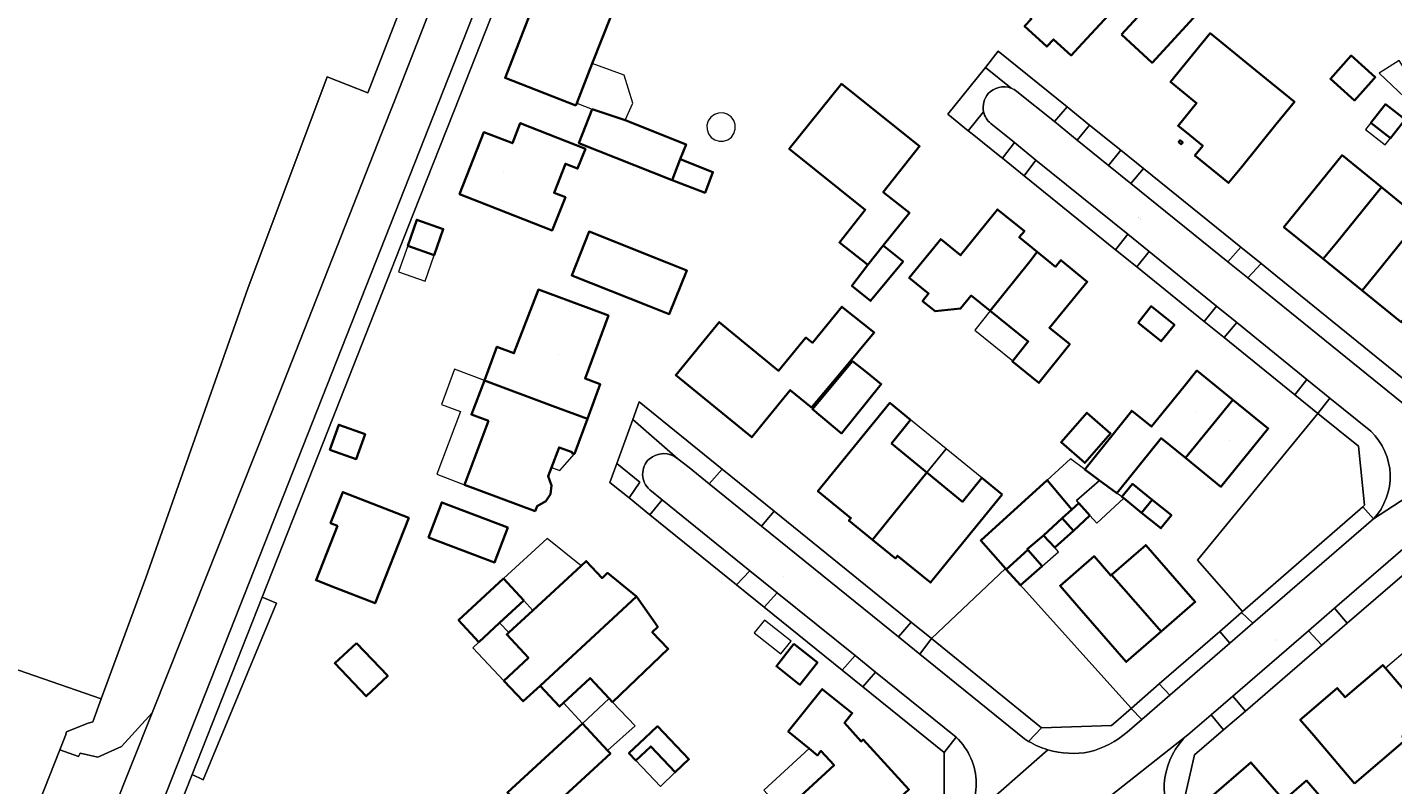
# Model space of a CAD drawing. Header units: metres. Extents: x 200176 to 205485, y 394066 to 399855.
# Tile 130 of 230: x 203375 to 203538, y 397107 to 397198. Entities that reach past the tile are written whole.
import ezdxf
from ezdxf.enums import TextEntityAlignment as Align

# ---------------------------------------------------------------- set-up
doc = ezdxf.new("R2010")
doc.units = ezdxf.units.M
for name, color, linetype, lineweight in [('B-WE-GR-BEPLANTING_CULTUUR_BODEMBEDEKKER-GV', 90, 'Continuous', 18), ('B-WE-GR-GRAS-GV', 60, 'Continuous', 13), ('B-WE-IE-TERREINAFSCHEIDING_KUNSTMATIG_HEKWERK-G', 20, 'IE-TERREINAFSCHEIDING-KUNSTMATIG', 18), ('B-WE-OG-BEBOUWING-GV', 7, 'Continuous', 35), ('B-WE-OG-BEBOUWING-T18', 10, 'Continuous', 18), ('B-WE-OG-BEBOUWING_LUIFEL-GV', 7, 'Continuous', 18), ('B-WE-OG-TERREIN_CULTUURSCHEIDING-GV', 7, 'Continuous', 18), ('B-WE-OG-TERREIN_ERF-GV', 7, 'Continuous', 18), ('B-WE-OG-TOPOGRAFIE-T18', 10, 'Continuous', 18), ('B-WE-OG-WEG-GV', 7, 'Continuous', 18), ('B-WE-RI-HWA_GOOT_LIJNGOOT-G', 150, 'Continuous', 18), ('B-WE-VH-GOOT-G', 170, 'Continuous', 18), ('B-WE-VH-VERHARDING_ASFALT-GV', 252, 'Continuous', 18), ('B-WE-VH-VERHARDING_BEDRIJFSVLOERPLAAT-GV', 252, 'Continuous', 18), ('B-WE-VH-VERHARDING_BETONSTRAATSTEEN-GV', 252, 'Continuous', 18), ('B-WE-VH-VERHARDING_STRAATBAKSTEEN-GV', 252, 'Continuous', 18), ('B-WE-VH-VERHARDING_TEGEL-GV', 252, 'Continuous', 18)]:
    doc.layers.add(name, color=color, linetype=linetype, lineweight=lineweight)
doc.styles.add('NLCS-ISO-M20-T18', font='NLCS-ISO.ttf', dxfattribs={"height": 0.036})
doc.linetypes.add('IE-TERREINAFSCHEIDING-KUNSTMATIG', pattern='A,4,[82,NLCS.shx,S=0.75,R=90,X=0,Y=0],4,-2', length=10)

msp = doc.modelspace()

# ---------------------------------------------------------------- linework, layer by layer
at = {"layer": 'B-WE-GR-BEPLANTING_CULTUUR_BODEMBEDEKKER-GV', "flags": 128}
msp.add_lwpolyline([(203402.803, 397129.827), (203394.421, 397108.583), (203395.738, 397107.938), (203404.532, 397129.098)], close=True, dxfattribs=at)
at = {"layer": 'B-WE-GR-GRAS-GV', "flags": 128}
msp.add_lwpolyline([(203223.315, 397198.643), (203223.4, 397197.914), (203226.224, 397168.769), (203226.825, 397151.659), (203261.909, 397149.076), (203262.508, 397143.164), (203308.742, 397139.994), (203357.862, 397126.239), (203373.623, 397121.067), (203383.538, 397117.651), (203388.872, 397132.171), (203401.114, 397166.819), (203410.612, 397192.198), (203415.47, 397190.278), (203425.225, 397215.443)], dxfattribs=at)
at = {"layer": 'B-WE-IE-TERREINAFSCHEIDING_KUNSTMATIG_HEKWERK-G', "flags": 128}
for points in [[(203491.884, 397133.258), (203483.006, 397124.884)], [(203506.885, 397116.564), (203493.681, 397131.258)]]:
    msp.add_lwpolyline(points, dxfattribs=at)
at = {"layer": 'B-WE-OG-BEBOUWING-GV', "flags": 128}
for points in [[(203496.458, 397201.199), (203494.756, 397199.367), (203495, 397199.142), (203494.183, 397198.256), (203496.834, 397195.812), (203497.642, 397196.687), (203499.743, 397194.751), (203500.63, 397195.713), (203506.783, 397202.387), (203508.86, 397204.569), (203503.891, 397209.134), (203501.815, 397206.965)], [(203440.405, 397188.767), (203440.514, 397189.046), (203442.363, 397193.771), (203445.658, 397202.19), (203437.175, 397205.499), (203436.876, 397204.732), (203435.846, 397204.283), (203434.996, 397202.118), (203435.467, 397201.119), (203431.975, 397192.164), (203431.938, 397192.07)], [(203505.766, 397197.277), (203509.44, 397193.887), (203516.203, 397201.216), (203512.53, 397204.606)], [(203520.186, 397181.427), (203524.291, 397186.479), (203526.51, 397189.21), (203521.849, 397192.998), (203516.406, 397197.412), (203511.663, 397191.578), (203514.775, 397189.05), (203512.568, 397186.334), (203513.54, 397185.544), (203515.527, 397183.929), (203514.59, 397182.778), (203518.609, 397179.487)], [(203536.007, 397191.943), (203536.188, 397192.143), (203533.31, 397194.73), (203530.814, 397191.953), (203533.691, 397189.367)], [(203477.242, 397171.982), (203480.369, 397175.913), (203477.248, 397178.39), (203481.593, 397183.883), (203472.226, 397191.353), (203465.976, 397183.545), (203475.088, 397176.261), (203471.991, 397172.355), (203475.39, 397169.655)], [(203442.353, 397188.325), (203440.765, 397184.225), (203451.929, 397179.801), (203452.917, 397182.322), (203453.615, 397184.102), (203446.302, 397186.991)], [(203535.662, 397186.68), (203538.011, 397184.829), (203539.773, 397187.064), (203537.424, 397188.916)], [(203439.148, 397177.778), (203437.801, 397178.302), (203439.15, 397181.769), (203440.617, 397181.198), (203441.552, 397183.575), (203433.751, 397186.645), (203432.804, 397184.238), (203432.729, 397184.267), (203429.383, 397185.569), (203426.482, 397178.115), (203428.812, 397177.209), (203437.588, 397173.794)], [(203512.624, 397184.363), (203512.927, 397184.119), (203513.117, 397184.343), (203512.806, 397184.598)], [(203531.539, 397172.306), (203536.929, 397178.955), (203532.217, 397182.788), (203525.245, 397174.189), (203529.964, 397170.363)], [(203452.917, 397182.322), (203451.929, 397179.801), (203455.893, 397178.292), (203456.009, 397178.596), (203456.84, 397180.779)], [(203536.929, 397178.955), (203531.539, 397172.306), (203529.964, 397170.363), (203534.625, 397166.585), (203536.2, 397168.527), (203541.584, 397175.168)], [(203489.384, 397174.39), (203486.5, 397170.814), (203484.121, 397172.745), (203480.35, 397168.104), (203482.667, 397166.216), (203481.945, 397165.317), (203483.446, 397164.106), (203486.505, 397164.418), (203487.784, 397165.977), (203490.056, 397164.142), (203494.79, 397170.073), (203495.694, 397171.206), (203493.535, 397172.96), (203494.144, 397173.715), (203490.929, 397176.307)], [(203420.263, 397171.946), (203423.438, 397170.835), (203424.526, 397173.946), (203421.352, 397175.057)], [(203539.286, 397162.806), (203540.861, 397164.749), (203546.238, 397171.382), (203541.584, 397175.168), (203536.2, 397168.527), (203534.625, 397166.585)], [(203449.208, 397164.716), (203451.604, 397163.765), (203453.714, 397168.982), (203451.297, 397169.943), (203441.995, 397173.64), (203439.916, 397168.403)], [(203475.39, 397169.655), (203473.491, 397167.151), (203475.726, 397165.339), (203479.612, 397170.057), (203477.242, 397171.982)], [(203492.778, 397158.172), (203492.712, 397158.089), (203495.882, 397155.519), (203499.581, 397160.135), (203497.143, 397162.123), (203501.682, 397167.636), (203498.53, 397170.232), (203497.875, 397169.435), (203495.694, 397171.206), (203494.79, 397170.073), (203490.056, 397164.142), (203494.604, 397160.467)], [(203437.583, 397152.778), (203441.798, 397151.203), (203443.335, 397155.347), (203441.521, 397156.059), (203444.309, 397163.605), (203441.971, 397164.468), (203435.917, 397166.704), (203432.987, 397159.061), (203430.959, 397159.841), (203429.445, 397155.818)], [(203472.235, 397156.859), (203476.157, 397161.552), (203472.278, 397164.645), (203468.749, 397160.33), (203467.981, 397160.937), (203464.708, 397156.966), (203457.587, 397162.804), (203452.382, 397156.442), (203461.484, 397148.998), (203463.066, 397150.933), (203466.106, 397154.649), (203468.649, 397152.568)], [(203507.763, 397162.73), (203510.534, 397160.496), (203512.123, 397162.465), (203509.352, 397164.699)], [(203475.218, 397156.79), (203473.553, 397158.124), (203468.755, 397152.384), (203472.255, 397149.458), (203476.994, 397155.366)], [(203513.244, 397155.047), (203509.38, 397150.281), (203507.021, 397152.171), (203501.382, 397145.138), (203503.166, 397143.824), (203505.238, 397142.297), (203505.59, 397142.736), (203510.522, 397148.886), (203513.444, 397146.52), (203517.559, 397151.549), (203519.142, 397153.484), (203514.819, 397156.989)], [(203441.798, 397151.203), (203437.583, 397152.778), (203429.445, 397155.818), (203427.901, 397151.714), (203429.925, 397150.954), (203427.084, 397143.316), (203435.525, 397140.152), (203435.753, 397140.742), (203436.8, 397141.331), (203437.358, 397142.185), (203437.495, 397143.209), (203437.104, 397144.34), (203437.494, 397145.377), (203438.401, 397147.789), (203439.963, 397147.192), (203439.929, 397147.098), (203440.243, 397147.009)], [(203482.474, 397144.762), (203478.244, 397148.233), (203480.523, 397151.083), (203478.029, 397153.111), (203469.414, 397142.537), (203473.366, 397139.317), (203473.12, 397139.016), (203475.947, 397136.713), (203477.766, 397138.957)], [(203513.444, 397146.52), (203517.699, 397143.074), (203523.36, 397150.064), (203519.142, 397153.484), (203517.559, 397151.549)], [(203501.093, 397151.32), (203498.54, 397148.41), (203501.383, 397145.915), (203504.477, 397149.442), (203501.634, 397151.937)], [(203410.929, 397147.508), (203414.089, 397146.377), (203415.153, 397149.364), (203411.998, 397150.493)], [(203491.501, 397142.156), (203489.052, 397144.154), (203486.725, 397141.274), (203482.474, 397144.762), (203477.766, 397138.957), (203475.947, 397136.713), (203478.694, 397134.475), (203478.953, 397134.792), (203482.89, 397131.585), (203484.469, 397133.523)], [(203499.846, 397140.353), (203496.886, 397143.866), (203488.913, 397136.612), (203491.884, 397133.258), (203491.964, 397133.169), (203494.555, 397135.523), (203494.498, 397135.587), (203496.457, 397137.241), (203498.669, 397139.284)], [(203509.461, 397141.498), (203507.099, 397143.402), (203505.837, 397141.856), (203506.055, 397141.68), (203508.198, 397139.951)], [(203420.386, 397139.339), (203412.475, 397142.427), (203411.015, 397138.69), (203411.83, 397138.372), (203409.286, 397131.856), (203411.614, 397130.947), (203416.352, 397129.097)], [(203432.26, 397138.194), (203424.348, 397141.197), (203422.753, 397136.995), (203430.664, 397133.991)], [(203500.691, 397141.099), (203499.846, 397140.353), (203498.669, 397139.284), (203500.029, 397137.802), (203501.987, 397139.617)], [(203508.198, 397139.951), (203510.501, 397138.092), (203511.762, 397139.644), (203509.461, 397141.498)], [(203498.669, 397139.284), (203496.457, 397137.241), (203497.795, 397135.769), (203500.029, 397137.802)], [(203496.288, 397133.559), (203494.555, 397135.523), (203491.964, 397133.169), (203493.681, 397131.258)], [(203510.535, 397125.71), (203514.626, 397129.268), (203512.985, 397131.154), (203508.698, 397136.084), (203504.592, 397132.504), (203508.889, 397127.592)], [(203436.135, 397119.201), (203445.438, 397127.857), (203447.663, 397129.927), (203444.189, 397132.744), (203443.542, 397132.12), (203441.65, 397134.168), (203441.038, 397133.602), (203435.253, 397128.255), (203432.36, 397125.581), (203432.13, 397125.369), (203434.717, 397122.571), (203431.785, 397119.799), (203434.081, 397117.353)], [(203500.427, 397128.871), (203506.356, 397122.075), (203510.535, 397125.71), (203508.889, 397127.592), (203504.592, 397132.504), (203504.496, 397132.42), (203502.491, 397134.73), (203498.419, 397131.195)], [(203434.173, 397129.427), (203431.749, 397132.057), (203426.352, 397127.083), (203428.776, 397124.453), (203431.274, 397126.755)], [(203445.438, 397127.857), (203436.135, 397119.201), (203438.442, 397116.723), (203438.924, 397117.172), (203442.115, 397120.143), (203444.406, 397117.682), (203444.815, 397117.252), (203451.488, 397123.623), (203449.568, 397125.635), (203450.213, 397126.268), (203447.663, 397129.927)], [(203414.125, 397124.337), (203411.524, 397121.916), (203415.297, 397117.951), (203417.864, 397120.406)], [(203466.537, 397124.232), (203464.43, 397121.562), (203467.25, 397119.336), (203469.357, 397122.005)], [(203533.7, 397107.522), (203539.778, 397112.696), (203539.416, 397113.12), (203542.315, 397115.586), (203537.419, 397121.322), (203537.095, 397121.702), (203534.214, 397119.243), (203532.58, 397117.848), (203531.645, 397118.943), (203527.193, 397115.141), (203528.817, 397113.24)], [(203465.281, 397104.116), (203470.82, 397098.077), (203480.305, 397106.778), (203478.62, 397108.625), (203474.844, 397112.765), (203474.607, 397112.547), (203472.578, 397114.77), (203473.523, 397115.935), (203469.932, 397118.82), (203465.853, 397113.741), (203468.362, 397111.683), (203469.342, 397110.879), (203469.766, 397111.408), (203471.351, 397109.681)], [(203444.207, 397111.463), (203441.215, 397114.712), (203432.203, 397106.415), (203435.545, 397102.786), (203444.557, 397111.083)], [(203448.689, 397112.954), (203446.767, 397111.122), (203447.599, 397110.249), (203449.374, 397111.94), (203452.321, 397108.849), (203453.952, 397110.403), (203450.173, 397114.368)], [(203525.335, 397101.267), (203527.517, 397098.749), (203532.276, 397102.861), (203527.944, 397107.857), (203525.224, 397105.505), (203521.297, 397110.038), (203516.308, 397105.715), (203517.946, 397103.827), (203522.389, 397098.709)]]:
    msp.add_lwpolyline(points, close=True, dxfattribs=at)
at = {"layer": 'B-WE-OG-BEBOUWING_LUIFEL-GV', "flags": 128}
for points in [[(203541.427, 397190.404), (203539.049, 397194.152), (203536.671, 397192.643), (203539.686, 397189.748), (203539.949, 397189.465)], [(203440.514, 397189.046), (203442.353, 397188.325), (203446.302, 397186.991), (203447.218, 397189.053), (203446.201, 397192.411), (203442.363, 397193.771)], [(203458.112, 397184.48), (203458.618, 397184.656), (203459.045, 397184.979), (203459.351, 397185.418), (203459.506, 397185.931), (203459.495, 397186.466), (203459.32, 397186.972), (203458.997, 397187.398), (203458.557, 397187.704), (203458.045, 397187.86), (203457.51, 397187.849), (203457.004, 397187.673), (203456.577, 397187.35), (203456.271, 397186.911), (203456.116, 397186.398), (203456.126, 397185.863), (203456.302, 397185.358), (203456.625, 397184.931), (203457.065, 397184.625), (203457.577, 397184.469)], [(203538.011, 397184.829), (203535.662, 397186.68), (203535.343, 397186.275), (203535.036, 397185.885), (203537.385, 397184.034), (203537.692, 397184.424)], [(203423.438, 397170.835), (203420.263, 397171.946), (203419.174, 397168.835), (203422.349, 397167.724)], [(203488.199, 397161.816), (203492.778, 397158.172), (203494.604, 397160.467), (203490.056, 397164.142)], [(203429.445, 397155.818), (203425.879, 397157.155), (203424.299, 397152.941), (203426.572, 397152.089), (203423.752, 397144.565), (203427.084, 397143.316), (203429.925, 397150.954), (203427.901, 397151.714)], [(203482.474, 397144.762), (203484.792, 397147.615), (203480.523, 397151.083), (203478.244, 397148.233)], [(203440.243, 397147.009), (203439.929, 397147.098), (203439.963, 397147.192), (203438.401, 397147.789), (203437.494, 397145.377), (203438.471, 397145.01)], [(203484.792, 397147.615), (203482.474, 397144.762), (203486.725, 397141.274), (203489.052, 397144.154)], [(203499.846, 397140.353), (203500.691, 397141.099), (203500.391, 397141.433), (203503.166, 397143.824), (203501.382, 397145.138), (203499.67, 397146.399), (203496.886, 397143.866)], [(203501.987, 397139.617), (203502.828, 397138.721), (203506.055, 397141.68), (203505.837, 397141.856), (203505.238, 397142.297), (203503.166, 397143.824), (203500.391, 397141.433), (203500.691, 397141.099)], [(203431.749, 397132.057), (203434.173, 397129.427), (203435.253, 397128.255), (203441.038, 397133.602), (203436.962, 397136.862)], [(203494.498, 397135.587), (203494.555, 397135.523), (203496.288, 397133.559), (203498.239, 397135.281), (203497.795, 397135.769), (203496.457, 397137.241)], [(203462.998, 397127.097), (203461.791, 397125.568), (203464.979, 397123.051), (203466.186, 397124.58)], [(203431.785, 397119.799), (203434.717, 397122.571), (203432.13, 397125.369), (203432.36, 397125.581), (203431.274, 397126.755), (203428.776, 397124.453), (203428.047, 397123.781)], [(203542.315, 397115.586), (203543.197, 397114.51), (203546.104, 397116.991), (203540.316, 397123.794), (203537.419, 397121.322)], [(203444.406, 397117.682), (203442.115, 397120.143), (203438.924, 397117.172), (203441.215, 397114.712)], [(203444.815, 397117.252), (203444.406, 397117.682), (203441.215, 397114.712), (203444.207, 397111.463), (203447.512, 397114.418)], [(203447.599, 397110.249), (203450.546, 397107.157), (203452.321, 397108.849), (203449.374, 397111.94)], [(203469.342, 397110.879), (203468.362, 397111.683), (203462.919, 397106.691), (203465.281, 397104.116), (203471.351, 397109.681), (203469.766, 397111.408)]]:
    msp.add_lwpolyline(points, close=True, dxfattribs=at)
at = {"layer": 'B-WE-OG-TERREIN_CULTUURSCHEIDING-GV', "flags": 128}
for points in [[(203514.904, 397134.281), (203520.279, 397128.102), (203534.694, 397140.662), (203534.903, 397140.844), (203534.169, 397147.918), (203529.313, 397151.851)], [(203496.208, 397114.193), (203504.59, 397114.447), (203504.838, 397114.657), (203506.948, 397116.494), (203506.885, 397116.564), (203493.681, 397131.258), (203491.964, 397133.169), (203491.884, 397133.258), (203483.006, 397124.884)]]:
    msp.add_lwpolyline(points, close=True, dxfattribs=at)
at = {"layer": 'B-WE-OG-TERREIN_ERF-GV', "flags": 128}
for points in [[(203439.891, 397223.788), (203426.533, 397189.95), (203420.92, 397175.731), (203409.558, 397146.947), (203402.803, 397129.827), (203404.532, 397129.098), (203395.738, 397107.938), (203394.421, 397108.583), (203392.673, 397104.153)], [(203484.527, 397103.722), (203484.532, 397111.207), (203474.777, 397119.092), (203472.325, 397121.074), (203462.99, 397128.619), (203459.647, 397131.321), (203449.289, 397139.693), (203446.778, 397141.723), (203444.472, 397143.587), (203445.303, 397145.863), (203447.222, 397151.118), (203447.995, 397153.236), (203457.946, 397145.177), (203464.161, 397140.145), (203480.6, 397126.832), (203483.006, 397124.884), (203491.884, 397133.258), (203488.913, 397136.612), (203496.886, 397143.866), (203499.846, 397140.353), (203500.691, 397141.099), (203501.987, 397139.617), (203500.029, 397137.802), (203497.795, 397135.769), (203496.457, 397137.241), (203494.498, 397135.587), (203494.555, 397135.523), (203496.288, 397133.559), (203493.681, 397131.258), (203506.885, 397116.564), (203506.948, 397116.494), (203510.318, 397119.429), (203517.549, 397125.725), (203520.177, 397128.013), (203520.279, 397128.102), (203514.904, 397134.281), (203529.313, 397151.851), (203526.538, 397154.099), (203518.073, 397160.953), (203515.698, 397162.877), (203507.626, 397169.404), (203505.069, 397171.472), (203494.137, 397180.314), (203491.52, 397182.43), (203491.407, 397182.521), (203487.893, 397185.363), (203487.429, 397185.739), (203484.974, 397187.724), (203489.474, 397193.328), (203491.024, 397195.259), (203499.281, 397188.589), (203501.969, 397186.418), (203505.71, 397183.396), (203508.403, 397181.221), (203520.084, 397171.786), (203522.507, 397169.828), (203524.295, 397168.384), (203541.57, 397154.372)], [(203544.838, 397137.069), (203532.818, 397126.7), (203529.793, 397124.091), (203520.628, 397116.184), (203518.022, 397113.936), (203514.533, 397110.926), (203513.188, 397104.987), (203519.614, 397096.524), (203536.929, 397073.744), (203540.516, 397068.987)], [(203366.976, 397067.665), (203375.687, 397089.266), (203379.464, 397098.666), (203374.248, 397100.309), (203374.816, 397102.028), (203378.573, 397111.556), (203379.243, 397113.255), (203379.389, 397113.699), (203381.846, 397114.698), (203382.526, 397114.898), (203383.538, 397117.651), (203373.623, 397121.067)]]:
    msp.add_lwpolyline(points, dxfattribs=at)
for points in [[(203500.759, 397212.011), (203503.891, 397209.134), (203508.86, 397204.569), (203506.783, 397202.387), (203500.63, 397195.713), (203499.743, 397194.751), (203497.642, 397196.687), (203496.834, 397195.812), (203494.183, 397198.256), (203495, 397199.142), (203494.756, 397199.367), (203489.726, 397204.003), (203492.503, 397207.014), (203493.722, 397208.336), (203491.536, 397210.346), (203488.357, 397213.315), (203493.441, 397218.778), (203496.607, 397215.833)], [(203440.405, 397188.767), (203431.938, 397192.07), (203431.975, 397192.164), (203435.467, 397201.119), (203434.996, 397202.118), (203435.846, 397204.283), (203436.876, 397204.732), (203437.175, 397205.499), (203445.658, 397202.19), (203442.363, 397193.771), (203440.514, 397189.046)], [(203505.766, 397197.277), (203512.53, 397204.606), (203516.203, 397201.216), (203509.44, 397193.887)], [(203524.291, 397186.479), (203520.186, 397181.427), (203518.609, 397179.487), (203514.59, 397182.778), (203515.527, 397183.929), (203513.54, 397185.544), (203512.568, 397186.334), (203514.775, 397189.05), (203511.663, 397191.578), (203516.406, 397197.412), (203521.849, 397192.998), (203526.51, 397189.21)], [(203536.007, 397191.943), (203533.691, 397189.367), (203530.814, 397191.953), (203533.31, 397194.73), (203536.188, 397192.143)], [(203477.242, 397171.982), (203479.612, 397170.057), (203475.726, 397165.339), (203473.491, 397167.151), (203475.39, 397169.655), (203471.991, 397172.355), (203475.088, 397176.261), (203465.976, 397183.545), (203472.226, 397191.353), (203481.593, 397183.883), (203477.248, 397178.39), (203480.369, 397175.913)], [(203440.765, 397184.225), (203442.353, 397188.325), (203446.302, 397186.991), (203453.615, 397184.102), (203452.917, 397182.322), (203456.84, 397180.779), (203456.009, 397178.596), (203455.893, 397178.292), (203451.929, 397179.801)], [(203538.011, 397184.829), (203535.662, 397186.68), (203537.424, 397188.916), (203539.773, 397187.064)], [(203439.148, 397177.778), (203437.588, 397173.794), (203428.812, 397177.209), (203426.482, 397178.115), (203429.383, 397185.569), (203432.729, 397184.267), (203432.804, 397184.238), (203433.751, 397186.645), (203441.552, 397183.575), (203440.617, 397181.198), (203439.15, 397181.769), (203437.801, 397178.302)], [(203512.927, 397184.119), (203512.624, 397184.363), (203512.806, 397184.598), (203513.117, 397184.343)], [(203557.529, 397173.945), (203561.838, 397166.673), (203563.112, 397164.522), (203557.91, 397161.44), (203555.771, 397160.173), (203548.124, 397155.642), (203539.286, 397162.806), (203534.625, 397166.585), (203529.964, 397170.363), (203525.245, 397174.189), (203532.217, 397182.788), (203536.929, 397178.955), (203541.584, 397175.168), (203546.238, 397171.382), (203549.273, 397171.141), (203552.307, 397170.899)], [(203486.5, 397170.814), (203489.384, 397174.39), (203490.929, 397176.307), (203494.144, 397173.715), (203493.535, 397172.96), (203495.694, 397171.206), (203497.875, 397169.435), (203498.53, 397170.232), (203501.682, 397167.636), (203497.143, 397162.123), (203499.581, 397160.135), (203495.882, 397155.519), (203492.712, 397158.089), (203492.778, 397158.172), (203494.604, 397160.467), (203490.056, 397164.142), (203487.784, 397165.977), (203486.505, 397164.418), (203483.446, 397164.106), (203481.945, 397165.317), (203482.667, 397166.216), (203480.35, 397168.104), (203484.121, 397172.745)], [(203423.438, 397170.835), (203420.263, 397171.946), (203421.352, 397175.057), (203424.526, 397173.946)], [(203451.297, 397169.943), (203453.714, 397168.982), (203451.604, 397163.765), (203449.208, 397164.716), (203439.916, 397168.403), (203441.995, 397173.64)], [(203435.917, 397166.704), (203441.971, 397164.468), (203444.309, 397163.605), (203441.521, 397156.059), (203443.335, 397155.347), (203441.798, 397151.203), (203440.243, 397147.009), (203439.929, 397147.098), (203439.963, 397147.192), (203438.401, 397147.789), (203437.494, 397145.377), (203437.104, 397144.34), (203437.495, 397143.209), (203437.358, 397142.185), (203436.8, 397141.331), (203435.753, 397140.742), (203435.525, 397140.152), (203427.084, 397143.316), (203429.925, 397150.954), (203427.901, 397151.714), (203429.445, 397155.818), (203430.959, 397159.841), (203432.987, 397159.061)], [(203468.749, 397160.33), (203472.278, 397164.645), (203476.157, 397161.552), (203472.235, 397156.859), (203468.649, 397152.568), (203466.106, 397154.649), (203463.066, 397150.933), (203461.484, 397148.998), (203452.382, 397156.442), (203457.587, 397162.804), (203464.708, 397156.966), (203467.981, 397160.937)], [(203507.763, 397162.73), (203509.352, 397164.699), (203512.123, 397162.465), (203510.534, 397160.496)], [(203473.553, 397158.124), (203475.218, 397156.79), (203476.994, 397155.366), (203472.255, 397149.458), (203468.755, 397152.384)], [(203519.142, 397153.484), (203523.36, 397150.064), (203517.699, 397143.074), (203513.444, 397146.52), (203510.522, 397148.886), (203505.59, 397142.736), (203505.238, 397142.297), (203503.166, 397143.824), (203501.382, 397145.138), (203507.021, 397152.171), (203509.38, 397150.281), (203513.244, 397155.047), (203514.819, 397156.989)], [(203475.947, 397136.713), (203473.12, 397139.016), (203473.366, 397139.317), (203469.414, 397142.537), (203478.029, 397153.111), (203480.523, 397151.083), (203478.244, 397148.233), (203482.474, 397144.762), (203486.725, 397141.274), (203489.052, 397144.154), (203491.501, 397142.156), (203484.469, 397133.523), (203482.89, 397131.585), (203478.953, 397134.792), (203478.694, 397134.475)], [(203501.093, 397151.32), (203501.634, 397151.937), (203504.477, 397149.442), (203501.383, 397145.915), (203498.54, 397148.41)], [(203410.929, 397147.508), (203411.998, 397150.493), (203415.153, 397149.364), (203414.089, 397146.377)], [(203510.501, 397138.092), (203508.198, 397139.951), (203506.055, 397141.68), (203505.837, 397141.856), (203507.099, 397143.402), (203509.461, 397141.498), (203511.762, 397139.644)], [(203411.614, 397130.947), (203409.286, 397131.856), (203411.83, 397138.372), (203411.015, 397138.69), (203412.475, 397142.427), (203420.386, 397139.339), (203416.352, 397129.097)], [(203432.26, 397138.194), (203430.664, 397133.991), (203422.753, 397136.995), (203424.348, 397141.197)], [(203512.985, 397131.154), (203514.626, 397129.268), (203510.535, 397125.71), (203506.356, 397122.075), (203500.427, 397128.871), (203498.419, 397131.195), (203502.491, 397134.73), (203504.496, 397132.42), (203504.592, 397132.504), (203508.698, 397136.084)], [(203435.253, 397128.255), (203441.038, 397133.602), (203441.65, 397134.168), (203443.542, 397132.12), (203444.189, 397132.744), (203447.663, 397129.927), (203450.213, 397126.268), (203449.568, 397125.635), (203451.488, 397123.623), (203444.815, 397117.252), (203444.406, 397117.682), (203442.115, 397120.143), (203438.924, 397117.172), (203438.442, 397116.723), (203436.135, 397119.201), (203434.081, 397117.353), (203431.785, 397119.799), (203434.717, 397122.571), (203432.13, 397125.369), (203432.36, 397125.581)], [(203431.749, 397132.057), (203434.173, 397129.427), (203431.274, 397126.755), (203428.776, 397124.453), (203426.352, 397127.083)], [(203414.125, 397124.337), (203417.864, 397120.406), (203415.297, 397117.951), (203411.524, 397121.916)], [(203466.537, 397124.232), (203469.357, 397122.005), (203467.25, 397119.336), (203464.43, 397121.562)], [(203542.315, 397115.586), (203539.416, 397113.12), (203539.778, 397112.696), (203533.7, 397107.522), (203528.817, 397113.24), (203527.193, 397115.141), (203531.645, 397118.943), (203532.58, 397117.848), (203534.214, 397119.243), (203537.095, 397121.702), (203537.419, 397121.322)], [(203465.853, 397113.741), (203469.932, 397118.82), (203473.523, 397115.935), (203472.578, 397114.77), (203474.607, 397112.547), (203474.844, 397112.765), (203478.62, 397108.625), (203480.305, 397106.778), (203470.82, 397098.077), (203465.281, 397104.116), (203471.351, 397109.681), (203469.766, 397111.408), (203469.342, 397110.879), (203468.362, 397111.683)], [(203441.215, 397114.712), (203444.207, 397111.463), (203444.557, 397111.083), (203435.545, 397102.786), (203432.203, 397106.415)], [(203447.599, 397110.249), (203446.767, 397111.122), (203448.689, 397112.954), (203450.173, 397114.368), (203453.952, 397110.403), (203452.321, 397108.849), (203449.374, 397111.94)], [(203517.946, 397103.827), (203516.308, 397105.715), (203521.297, 397110.038), (203525.224, 397105.505), (203527.944, 397107.857), (203532.276, 397102.861), (203527.517, 397098.749), (203525.335, 397101.267), (203522.389, 397098.709)]]:
    msp.add_lwpolyline(points, close=True, dxfattribs=at)
at = {"layer": 'B-WE-OG-WEG-GV', "flags": 128}
msp.add_lwpolyline([(203425.225, 397215.443), (203415.47, 397190.278), (203410.612, 397192.198), (203401.114, 397166.819), (203388.872, 397132.171), (203383.538, 397117.651), (203382.526, 397114.898), (203381.846, 397114.698), (203379.389, 397113.699), (203379.243, 397113.255), (203378.573, 397111.556), (203380.816, 397110.72), (203381.016, 397111.156), (203383.125, 397110.654), (203385.953, 397111.921), (203389.654, 397115.985), (203391.606, 397120.882), (203404.893, 397154.329), (203417.152, 397185.486), (203418.644, 397189.185), (203427.976, 397213.181)], dxfattribs=at)
at = {"layer": 'B-WE-RI-HWA_GOOT_LIJNGOOT-G', "flags": 128}
msp.add_lwpolyline([(203504.24, 397181.573), (203506.919, 397179.409)], dxfattribs=at)
at = {"layer": 'B-WE-VH-GOOT-G'}
for points in [[(203489.821, 397190.176, -0.3034348), (203492.564, 397190.834)], [(203489.821, 397190.176, -0.3034348), (203492.564, 397190.834)], [(203492.564, 397190.834, -0.0775071), (203493.247, 397190.453)], [(203489.267, 397188.002, -0.2350191), (203489.821, 397190.176)], [(203489.267, 397188.002, -0.2350191), (203489.821, 397190.176)], [(203490.113, 397186.602, -0.1669182), (203489.267, 397188.002)], [(203535.966, 397139.203, 0.4117532), (203535.65, 397149.719)], [(203449.19, 397146.385, -0.3636095), (203452.625, 397146.432)], [(203449.19, 397146.385, -0.3636095), (203452.625, 397146.432)], [(203449.268, 397142.696, -0.4429411), (203449.19, 397146.385)], [(203449.268, 397142.696, -0.4429411), (203449.19, 397146.385)], [(203485.984, 397113.039, -0.4233966), (203486.09, 397101.995)], [(203494.629, 397112.557, 0.0606685), (203496.957, 397111.544)], [(203494.629, 397112.557, 0.0606685), (203496.957, 397111.544)], [(203501.928, 397111.296, 0.1173003), (203506.461, 397113.662)], [(203513.745, 397113.334, 0.3662343), (203512.2, 397102.497)], [(203496.957, 397111.544, 0.1201215), (203501.928, 397111.296)], [(203496.957, 397111.544, 0.1201215), (203501.928, 397111.296)]]:
    msp.add_lwpolyline(points, format="xyb", dxfattribs=at)
at = {"layer": 'B-WE-VH-GOOT-G', "flags": 128}
for points in [[(203493.247, 397190.453), (203497.739, 397186.825)], [(203492.948, 397184.311), (203490.113, 397186.602)], [(203492.948, 397184.311), (203490.113, 397186.602)], [(203497.739, 397186.825), (203500.484, 397184.607)], [(203497.739, 397186.825), (203500.484, 397184.607)], [(203495.534, 397182.22), (203492.948, 397184.311)], [(203495.534, 397182.22), (203492.948, 397184.311)], [(203500.484, 397184.607), (203504.24, 397181.573)], [(203506.547, 397173.32), (203495.534, 397182.22)], [(203506.919, 397179.409), (203518.526, 397170.033)], [(203506.919, 397179.409), (203518.526, 397170.033)], [(203509.107, 397171.251), (203506.547, 397173.32)], [(203517.183, 397164.724), (203509.107, 397171.251)], [(203517.183, 397164.724), (203509.107, 397171.251)], [(203518.526, 397170.033), (203520.938, 397168.085)], [(203518.526, 397170.033), (203520.938, 397168.085)], [(203540.212, 397152.481), (203520.938, 397168.085)], [(203519.589, 397162.768), (203517.183, 397164.724)], [(203519.589, 397162.768), (203517.183, 397164.724)], [(203528.003, 397155.932), (203519.589, 397162.768)], [(203530.756, 397153.695), (203528.003, 397155.932)], [(203535.65, 397149.719), (203530.756, 397153.695)], [(203452.625, 397146.432), (203453.977, 397145.379), (203456.397, 397143.42)], [(203456.397, 397143.42), (203462.667, 397138.345)], [(203450.73, 397141.515), (203449.268, 397142.696)], [(203531.308, 397128.51), (203543.281, 397138.855), (203545.22, 397140.478), (203547.23, 397142.007)], [(203461.272, 397133), (203450.73, 397141.515)], [(203535.966, 397139.203), (203521.523, 397126.701)], [(203462.667, 397138.345), (203479.077, 397125.061)], [(203464.525, 397130.372), (203461.272, 397133)], [(203464.525, 397130.372), (203461.272, 397133)], [(203473.869, 397122.825), (203464.525, 397130.372)], [(203528.186, 397125.812), (203531.308, 397128.51)], [(203528.186, 397125.812), (203531.308, 397128.51)], [(203521.523, 397126.701), (203518.781, 397124.327)], [(203519.123, 397117.981), (203528.186, 397125.812)], [(203479.077, 397125.061), (203481.604, 397123.015)], [(203518.781, 397124.327), (203511.596, 397118.107)], [(203518.781, 397124.327), (203511.596, 397118.107)], [(203476.297, 397120.863), (203473.869, 397122.825)], [(203476.297, 397120.863), (203473.869, 397122.825)], [(203481.604, 397123.015), (203494.177, 397112.838)], [(203485.984, 397113.039), (203476.297, 397120.863)], [(203485.984, 397113.039), (203476.297, 397120.863)], [(203511.596, 397118.107), (203508.227, 397115.19)], [(203516.517, 397115.73), (203519.123, 397117.981)], [(203513.745, 397113.334), (203516.517, 397115.73)], [(203508.227, 397115.19), (203506.461, 397113.662)]]:
    msp.add_lwpolyline(points, dxfattribs=at)
at = {"layer": 'B-WE-VH-VERHARDING_ASFALT-GV', "flags": 128}
msp.add_lwpolyline([(203451.379, 397276.427), (203446.845, 397263.645), (203443.927, 397255.7), (203438.88, 397242.209), (203434.458, 397230.387), (203427.976, 397213.181), (203418.644, 397189.185), (203417.152, 397185.486), (203404.893, 397154.329), (203391.606, 397120.882), (203389.654, 397115.985), (203382.421, 397097.834), (203380.181, 397092.174), (203385.008, 397090.381), (203437.921, 397224.535), (203442.389, 397236.209), (203446.694, 397247.945), (203466.738, 397304.92), (203461.866, 397306.666), (203460.767, 397303.585), (203460.904, 397303.536), (203459.274, 397298.785), (203457.974, 397295.259), (203453.054, 397281.201)], close=True, dxfattribs=at)
at = {"layer": 'B-WE-VH-VERHARDING_ASFALT-GV'}
for points in [[(203492.564, 397190.834, 0.3034348), (203489.821, 397190.176)], [(203493.247, 397190.453, 0.0775071), (203492.564, 397190.834)], [(203489.821, 397190.176, 0.2350191), (203489.267, 397188.002)], [(203489.267, 397188.002, 0.1669182), (203490.113, 397186.602)], [(203535.65, 397149.719, -0.4117532), (203535.966, 397139.203)], [(203452.625, 397146.432, 0.3636095), (203449.19, 397146.385)], [(203449.19, 397146.385, 0.4429411), (203449.268, 397142.696)], [(203485.984, 397113.039, -0.4233966), (203486.09, 397101.995)], [(203494.629, 397112.557, -0.0131539), (203494.177, 397112.838)], [(203496.957, 397111.544, -0.0606685), (203494.629, 397112.557)], [(203506.461, 397113.662, -0.1173003), (203501.928, 397111.296)], [(203512.2, 397102.497, -0.3662343), (203513.745, 397113.334)], [(203501.928, 397111.296, -0.1201215), (203496.957, 397111.544)]]:
    msp.add_lwpolyline(points, format="xyb", dxfattribs=at)
at = {"layer": 'B-WE-VH-VERHARDING_ASFALT-GV', "flags": 128}
for points in [[(203540.212, 397152.481), (203520.938, 397168.085), (203518.526, 397170.033), (203506.919, 397179.409), (203504.24, 397181.573), (203500.484, 397184.607), (203497.739, 397186.825), (203493.247, 397190.453)], [(203490.113, 397186.602), (203492.948, 397184.311), (203495.534, 397182.22), (203506.547, 397173.32), (203509.107, 397171.251), (203517.183, 397164.724), (203519.589, 397162.768), (203528.003, 397155.932), (203530.756, 397153.695), (203535.65, 397149.719)], [(203589.322, 397173.353), (203552.388, 397151.293), (203551.974, 397151.046), (203547.279, 397147.271), (203544.734, 397145.468), (203542.645, 397143.909), (203539.99, 397141.819), (203535.966, 397139.203), (203521.523, 397126.701), (203518.781, 397124.327), (203511.596, 397118.107), (203508.227, 397115.19), (203506.461, 397113.662)], [(203502.895, 397104.78), (203513.745, 397113.334), (203516.517, 397115.73), (203519.123, 397117.981), (203528.186, 397125.812), (203531.308, 397128.51), (203543.281, 397138.855), (203545.22, 397140.478), (203547.23, 397142.007), (203550.537, 397144.306), (203553.979, 397146.397), (203582.285, 397163.356), (203591.445, 397168.789)], [(203535.966, 397139.203), (203539.99, 397141.819), (203542.645, 397143.909), (203544.734, 397145.468), (203547.279, 397147.271), (203551.974, 397151.046)], [(203494.177, 397112.838), (203481.604, 397123.015), (203479.077, 397125.061), (203462.667, 397138.345), (203456.397, 397143.42), (203453.977, 397145.379), (203452.625, 397146.432)], [(203449.268, 397142.696), (203450.73, 397141.515), (203461.272, 397133), (203464.525, 397130.372), (203473.869, 397122.825), (203476.297, 397120.863), (203485.984, 397113.039)], [(203513.745, 397113.334), (203502.895, 397104.78)], [(203496.957, 397111.544), (203486.09, 397101.995), (203471.628, 397088.726), (203468.368, 397085.734), (203458.153, 397076.362), (203456.756, 397075.08), (203455.736, 397074.148), (203439.121, 397058.963), (203436.189, 397056.284), (203428.073, 397048.867)], [(203486.09, 397101.995), (203496.957, 397111.544)]]:
    msp.add_lwpolyline(points, dxfattribs=at)
at = {"layer": 'B-WE-VH-VERHARDING_BEDRIJFSVLOERPLAAT-GV', "flags": 128}
msp.add_lwpolyline([(203374.816, 397102.028), (203379.379, 397100.816), (203381.631, 397099.188), (203382.421, 397097.834), (203389.654, 397115.985), (203385.953, 397111.921), (203383.125, 397110.654), (203381.016, 397111.156), (203380.816, 397110.72), (203378.573, 397111.556)], close=True, dxfattribs=at)
at = {"layer": 'B-WE-VH-VERHARDING_BETONSTRAATSTEEN-GV', "flags": 128}
for points in [[(203492.564, 397190.834), (203489.474, 397193.328), (203484.974, 397187.724), (203487.429, 397185.739)], [(203489.267, 397188.002), (203487.429, 397185.739), (203487.893, 397185.363), (203491.407, 397182.521), (203491.52, 397182.43), (203492.948, 397184.311), (203490.113, 397186.602)], [(203487.429, 397185.739), (203489.267, 397188.002)], [(203551.974, 397151.046), (203552.388, 397151.293), (203551.196, 397153.289), (203541.57, 397154.372), (203524.295, 397168.384), (203522.507, 397169.828), (203520.938, 397168.085)], [(203520.938, 397168.085), (203540.212, 397152.481)], [(203591.445, 397168.789), (203582.285, 397163.356), (203553.979, 397146.397), (203550.537, 397144.306), (203547.23, 397142.007), (203545.22, 397140.478), (203543.281, 397138.855), (203531.308, 397128.51), (203532.818, 397126.7), (203544.838, 397137.069), (203546.743, 397138.661), (203548.721, 397140.161)], [(203530.756, 397153.695), (203529.313, 397151.851), (203534.169, 397147.918), (203534.903, 397140.844), (203534.694, 397140.662), (203535.966, 397139.203)], [(203535.65, 397149.719), (203530.756, 397153.695)], [(203447.222, 397151.118), (203445.303, 397145.863), (203448.084, 397143.6), (203446.778, 397141.723), (203449.289, 397139.693), (203450.73, 397141.515), (203449.268, 397142.696)], [(203452.625, 397146.432), (203447.222, 397151.118)], [(203496.208, 397114.193), (203483.006, 397124.884), (203481.604, 397123.015), (203494.177, 397112.838)], [(203506.461, 397113.662), (203508.227, 397115.19), (203506.948, 397116.494), (203504.838, 397114.657)], [(203518.022, 397113.936), (203516.517, 397115.73), (203513.745, 397113.334)], [(203504.838, 397114.657), (203504.59, 397114.447), (203496.208, 397114.193), (203494.629, 397112.557)], [(203494.629, 397112.557), (203496.208, 397114.193)], [(203512.2, 397102.497), (203538.641, 397067.568), (203540.516, 397068.987), (203536.929, 397073.744), (203519.614, 397096.524), (203513.188, 397104.987), (203514.533, 397110.926), (203518.022, 397113.936)], [(203485.984, 397113.039), (203484.532, 397111.207), (203484.527, 397103.722), (203484.008, 397103.251)]]:
    msp.add_lwpolyline(points, dxfattribs=at)
at = {"layer": 'B-WE-VH-VERHARDING_BETONSTRAATSTEEN-GV'}
for points in [[(203489.821, 397190.176, -0.3034348), (203492.564, 397190.834)], [(203489.267, 397188.002, -0.2350191), (203489.821, 397190.176)], [(203490.113, 397186.602, -0.1669182), (203489.267, 397188.002)], [(203535.966, 397139.203, 0.4117532), (203535.65, 397149.719)], [(203449.19, 397146.385, -0.3636095), (203452.625, 397146.432)], [(203449.268, 397142.696, -0.4429411), (203449.19, 397146.385)], [(203486.09, 397101.995, 0.4233966), (203485.984, 397113.039)], [(203494.177, 397112.838, 0.0131539), (203494.629, 397112.557)], [(203494.629, 397112.557, 0.0606685), (203496.957, 397111.544)], [(203501.928, 397111.296, 0.1173003), (203506.461, 397113.662)], [(203513.745, 397113.334, 0.3662343), (203512.2, 397102.497)], [(203496.957, 397111.544, 0.1201215), (203501.928, 397111.296)]]:
    msp.add_lwpolyline(points, format="xyb", dxfattribs=at)
at = {"layer": 'B-WE-VH-VERHARDING_BETONSTRAATSTEEN-GV', "flags": 128}
for points in [[(203500.484, 397184.607), (203501.969, 397186.418), (203499.281, 397188.589), (203497.739, 397186.825)], [(203501.969, 397186.418), (203500.484, 397184.607), (203504.24, 397181.573), (203505.71, 397183.396)], [(203491.52, 397182.43), (203494.137, 397180.314), (203495.534, 397182.22), (203492.948, 397184.311)], [(203506.919, 397179.409), (203508.403, 397181.221), (203505.71, 397183.396), (203504.24, 397181.573)], [(203495.534, 397182.22), (203494.137, 397180.314), (203505.069, 397171.472), (203506.547, 397173.32)], [(203508.403, 397181.221), (203506.919, 397179.409), (203518.526, 397170.033), (203520.084, 397171.786)], [(203507.626, 397169.404), (203509.107, 397171.251), (203506.547, 397173.32), (203505.069, 397171.472)], [(203507.626, 397169.404), (203515.698, 397162.877), (203517.183, 397164.724), (203509.107, 397171.251)], [(203520.938, 397168.085), (203522.507, 397169.828), (203520.084, 397171.786), (203518.526, 397170.033)], [(203515.698, 397162.877), (203518.073, 397160.953), (203519.589, 397162.768), (203517.183, 397164.724)], [(203519.589, 397162.768), (203518.073, 397160.953), (203526.538, 397154.099), (203528.003, 397155.932)], [(203526.538, 397154.099), (203529.313, 397151.851), (203530.756, 397153.695), (203528.003, 397155.932)], [(203457.946, 397145.177), (203447.995, 397153.236), (203447.222, 397151.118), (203452.625, 397146.432), (203453.977, 397145.379), (203456.397, 397143.42)], [(203445.303, 397145.863), (203444.472, 397143.587), (203446.778, 397141.723), (203448.084, 397143.6)], [(203462.667, 397138.345), (203464.161, 397140.145), (203457.946, 397145.177), (203456.397, 397143.42)], [(203450.73, 397141.515), (203449.289, 397139.693), (203459.647, 397131.321), (203461.272, 397133)], [(203464.161, 397140.145), (203462.667, 397138.345), (203479.077, 397125.061), (203480.6, 397126.832)], [(203520.177, 397128.013), (203521.523, 397126.701), (203535.966, 397139.203), (203534.694, 397140.662), (203520.279, 397128.102)], [(203461.272, 397133), (203459.647, 397131.321), (203462.99, 397128.619), (203464.525, 397130.372)], [(203472.325, 397121.074), (203473.869, 397122.825), (203464.525, 397130.372), (203462.99, 397128.619)], [(203521.523, 397126.701), (203520.177, 397128.013), (203517.549, 397125.725), (203518.781, 397124.327)], [(203532.818, 397126.7), (203531.308, 397128.51), (203528.186, 397125.812), (203529.793, 397124.091)], [(203480.6, 397126.832), (203479.077, 397125.061), (203481.604, 397123.015), (203483.006, 397124.884)], [(203517.549, 397125.725), (203510.318, 397119.429), (203511.596, 397118.107), (203518.781, 397124.327)], [(203529.793, 397124.091), (203528.186, 397125.812), (203519.123, 397117.981), (203520.628, 397116.184)], [(203473.869, 397122.825), (203472.325, 397121.074), (203474.777, 397119.092), (203476.297, 397120.863)], [(203476.297, 397120.863), (203474.777, 397119.092), (203484.532, 397111.207), (203485.984, 397113.039)], [(203511.596, 397118.107), (203510.318, 397119.429), (203506.948, 397116.494), (203508.227, 397115.19)], [(203518.022, 397113.936), (203520.628, 397116.184), (203519.123, 397117.981), (203516.517, 397115.73)]]:
    msp.add_lwpolyline(points, close=True, dxfattribs=at)
at = {"layer": 'B-WE-VH-VERHARDING_STRAATBAKSTEEN-GV', "flags": 128}
for points in [[(203493.247, 397190.453), (203497.739, 397186.825), (203499.281, 397188.589), (203491.024, 397195.259), (203489.474, 397193.328)], [(203489.474, 397193.328), (203492.564, 397190.834)]]:
    msp.add_lwpolyline(points, dxfattribs=at)
at = {"layer": 'B-WE-VH-VERHARDING_STRAATBAKSTEEN-GV'}
msp.add_lwpolyline([(203492.564, 397190.834, -0.0775071), (203493.247, 397190.453)], format="xyb", dxfattribs=at)
at = {"layer": 'B-WE-VH-VERHARDING_TEGEL-GV', "flags": 128}
for points in [[(203392.673, 397104.153), (203394.421, 397108.583), (203402.803, 397129.827), (203409.558, 397146.947), (203420.92, 397175.731), (203426.533, 397189.95), (203439.891, 397223.788), (203444.357, 397235.503), (203448.782, 397247.558), (203453.602, 397261.256), (203457.98, 397273.697), (203460.04, 397279.553), (203464.895, 397293.35), (203465.37, 397294.699), (203470.469, 397309.19), (203470.88, 397310.358)], [(203467.78, 397307.881), (203466.738, 397304.92), (203446.694, 397247.945), (203442.389, 397236.209), (203437.921, 397224.535), (203385.008, 397090.381), (203384.272, 397088.515)]]:
    msp.add_lwpolyline(points, dxfattribs=at)

# ---------------------------------------------------------------- texts
at = {"layer": 'B-WE-OG-BEBOUWING-T18', "style": 'NLCS-ISO-M20-T18'}
for s, rotation, p in [('11', 338.7, (203438.411, 397197.658)), ('11', 321.5, (203474.691, 397184.271)), ('10', 320.7, (203517.376, 397185.667)), ('13', 338.7, (203431.787, 397180.718)), ('8', 321, (203530.055, 397175.438)), ('6', 321, (203534.557, 397171.789)), ('9', 321.1, (203491.309, 397170.863)), ('7', 320.5, (203496.537, 397166.692)), ('5', 321.1, (203509.655, 397161.243)), ('7', 339.7, (203438.293, 397158.863)), ('6', 320.7, (203459.329, 397155.928)), ('3', 321, (203514.65, 397151.976)), ('1', 321, (203518.765, 397148.64)), ('5', 339.4, (203433.958, 397147.337)), ('4', 320.8, (203475.248, 397142.943)), ('2', 320.8, (203481.837, 397137.602)), ('15', 338.7, (203415.141, 397135.855)), ('23', 41, (203509.593, 397130.192)), ('3', 321, (203442.168, 397129.233)), ('21', 41, (203505.608, 397126.726)), ('1', 34.9, (203446.795, 397124.177)), ('16', 40.5, (203533.1, 397114.926))]:
    msp.add_text(s, height=0.036, rotation=rotation, dxfattribs=at).set_placement(p, align=Align.MIDDLE)
at = {"layer": 'B-WE-OG-TOPOGRAFIE-T18', "style": 'NLCS-ISO-M20-T18'}
for s, rotation, p in [('Koperslagerstraat', 321, (203507.902, 397175.274)), ('Kuiperstraat', 319.5, (203465.254, 397132.286)), ('Rietdekkerstraat', 41, (203524.174, 397124.624))]:
    msp.add_text(s, height=0.036, rotation=rotation, dxfattribs=at).set_placement(p, align=Align.MIDDLE)

doc.saveas('drawing.dxf')
